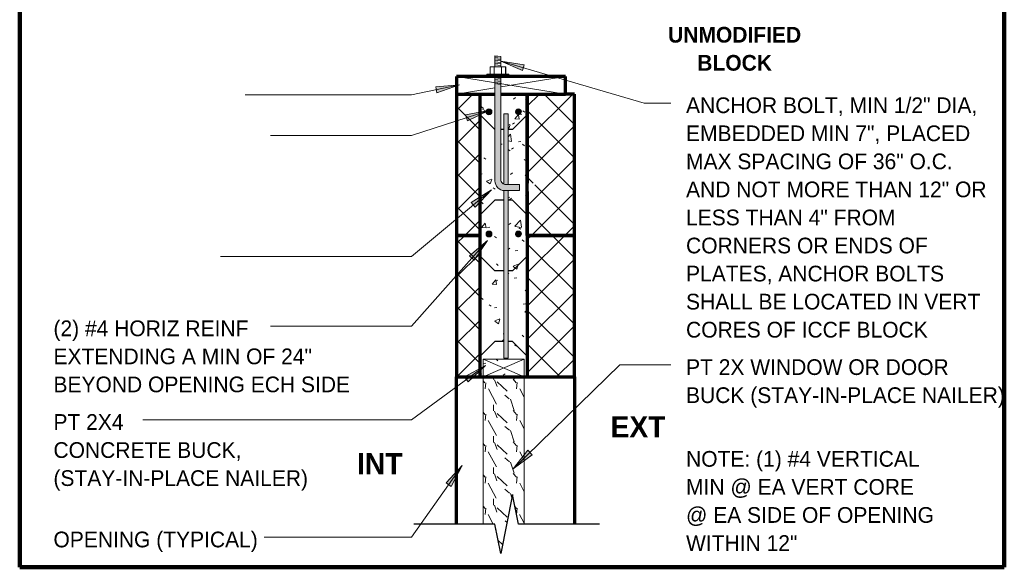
# Model space of a CAD drawing. Header units: inches. Extents: x 0 to 1341, y -35 to 287.
# Tile 10 of 13: x 851 to 934, y 83 to 129. Entities that reach past the tile are written whole.
import ezdxf

# ---------------------------------------------------------------- set-up
doc = ezdxf.new("R2010")
doc.units = ezdxf.units.IN
doc.header["$MEASUREMENT"] = 0
doc.linetypes.add('Hidden 1_16_', pattern=[0.09374999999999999, 0.06249999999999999, -0.03124999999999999])
for name, color, linetype, lineweight in [('A-ANNO-TEXT', 2, 'Continuous', 9), ('A-DETL', 5, 'Hidden 1_16_', 9), ('A-DETL-GENF', 3, 'Continuous', 9), ('A-DETL-HLIN', 3, 'Continuous', 70), ('A-DETL-LLIN', 3, 'Continuous', 9), ('A-DETL-MLIN', 3, 'Continuous', 30)]:
    doc.layers.add(name, color=color, linetype=linetype, lineweight=lineweight)
pattern_1 = [(49.99999999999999, (865.1260000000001, 0), (4.590705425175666, -0.4018677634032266), [0.48, -5.28]), (355, (865.1260000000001, 0), (-0.8878370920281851, 4.813697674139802), [0.384, -4.224]), (100.451, (865.508, -0.033), (3.701970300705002, 4.412722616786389), [0.408, -4.487]), (46.184, (865.1260000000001, 1.28), (6.830658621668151, -1.059042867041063), [0.72, -7.92]), (96.636, (865.695, 1.192), (5.981664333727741, 6.234014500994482), [0.612, -6.731]), (351.184, (865.1260000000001, 1.28), (5.982081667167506, 6.233824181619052), [0.5760000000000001, -6.336]), (21, (865.7660000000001, 0.96), (3.820292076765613, -2.577099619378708), [0.48, -5.28]), (326, (865.7660000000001, 0.96), (1.557207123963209, 4.640586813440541), [0.384, -4.224]), (71.45100000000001, (866.084, 0.745), (5.377146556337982, 2.064703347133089), [0.408, -4.487]), (37.50000000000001, (865.1260000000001, 0), (0.07797216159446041, 2.130786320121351), [0.211, -3.962, 0.211, -4.077, -4.24]), (37.50000000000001, (865.1260000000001, 0), (0.07797216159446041, 2.130786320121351), [-8.461, 0.211, -4.029]), (7.499999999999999, (865.1260000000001, 0), (1.683906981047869, 2.524390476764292), [0.211, -2.234, 0.211, -3.866, -1.616]), (7.499999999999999, (865.1260000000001, 0), (1.683906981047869, 2.524390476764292), [-6.522, 0.211, -1.405]), (327.5, (863.698, 0), (3.416526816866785, -0.1442966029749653), [0.211, -1.389, 0.211, -4.781000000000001, -6.624]), (327.5, (863.698, 0), (3.416526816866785, -0.1442966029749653), [-6.592000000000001, 0.211, -6.412999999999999]), (317.5, (863.058, 0), (3.732463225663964, 0.6407146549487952), [0.211, -1.869, 0.211, -3.104, -4.704]), (317.5, (863.058, 0), (3.732463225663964, 0.6407146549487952), [-5.395, 0.211, -4.493])]
pattern_2 = [(45, (865.1260000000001, 0), (-1.414213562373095, 1.414213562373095), []), (135, (865.1260000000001, 0), (-1.414213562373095, -1.414213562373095), [])]

# ---------------------------------------------------------------- blocks, each defined once
blk = doc.blocks.new('Break Line1 - B_3_ _ UNDER0')
at = {"layer": 'A-DETL-GENF', "lineweight": 30}
for p, q in [((0.5000000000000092, 2.499999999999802), (-0.5000000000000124, -2.500000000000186)), ((1.000000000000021, -1.80855330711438e-13), (0.5000000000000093, 2.499999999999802)), ((-0.999999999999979, -1.80855330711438e-13), (-7.884195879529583, -1.80855330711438e-13)), ((-0.5000000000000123, -2.500000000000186), (-0.9999999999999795, -1.80855330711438e-13)), ((7.872617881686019, -1.80855330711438e-13), (1.000000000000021, -1.80855330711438e-13))]:
    blk.add_line(p, q, dxfattribs=at)
blk = doc.blocks.new('Reinf Bar Secti_3_ _ UNDER0')
at = {"layer": 'A-DETL-GENF'}
h = blk.add_hatch(color=256, dxfattribs=at)
edge = h.paths.add_edge_path(flags=0)
edge.add_arc((-2.081668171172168e-16, -9.96976807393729e-16), 0.2499999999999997, 180.0000000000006, 360.0000000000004)
edge.add_arc((-8.326672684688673e-17, -1.101060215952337e-15), 0.2499999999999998, 4.134721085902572e-13, 180.0000000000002)
for centre, radius, start, end in [((-8.326672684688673e-17, -1.101060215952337e-15), 0.2499999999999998, 4.134721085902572e-13, 180.0000000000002), ((-2.081668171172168e-16, -9.96976807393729e-16), 0.2499999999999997, 180.0000000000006, 4.071109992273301e-13)]:
    blk.add_arc(centre, radius, start, end, dxfattribs=at)
blk = doc.blocks.new('Reinf Bar Secti_3_ _ UNDER1')
at = {"layer": 'A-DETL-GENF'}
h = blk.add_hatch(color=256, dxfattribs=at)
edge = h.paths.add_edge_path(flags=0)
edge.add_arc((-8.326672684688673e-17, 1.101061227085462e-15), 0.2500000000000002, 180.0000000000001, 359.9999999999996)
edge.add_arc((-2.081668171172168e-16, 9.969778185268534e-16), 0.2500000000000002, 359.9999999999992, 539.9999999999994)
for centre, start, end in [((-2.081668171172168e-16, 9.969778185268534e-16), 359.9999999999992, 179.9999999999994), ((-8.326672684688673e-17, 1.101061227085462e-15), 180.0000000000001, 359.9999999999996)]:
    blk.add_arc(centre, 0.2500000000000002, start, end, dxfattribs=at)
blk = doc.blocks.new('Dimension Lumbe_3_ _ UNDER0')
at = {"layer": 'A-DETL-GENF'}
for p, q in [((-6.661338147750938e-16, -3.25695030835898), (-6.661338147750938e-16, 5.329070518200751e-15)), ((-6.661338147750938e-16, 5.279976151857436e-15), (0.5281541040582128, -3.256950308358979)), ((1.5, 5.279976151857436e-15), (-6.661338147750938e-16, -9.249999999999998)), ((-6.449961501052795e-16, 5.279976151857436e-15), (1.500000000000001, 5.279976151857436e-15)), ((1.5, 5.279976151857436e-15), (1.5, -9.249999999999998)), ((-6.661338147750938e-16, -9.249999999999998), (-6.661338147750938e-16, -3.756950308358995)), ((0.6092351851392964, -3.756950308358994), (1.5, -9.249999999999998)), ((1.5, -9.249999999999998), (-6.661338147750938e-16, -9.249999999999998))]:
    blk.add_line(p, q, dxfattribs=at)
blk = doc.blocks.new('Anchor Bolt8 - _3_ _ UNDER0')
at = {"layer": 'A-DETL-GENF'}
for p, q in [((-1.843750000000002, 7.250000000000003), (-0.5624999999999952, 7.250000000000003)), ((-1.843750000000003, 6.750000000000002), (-0.6875000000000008, 6.750000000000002)), ((-0.25, -2.500000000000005), (-0.25, 6.3125)), ((0.2499999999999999, -2.500000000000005), (0.2499999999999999, 6.437500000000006)), ((-0.9374999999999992, -2.500000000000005), (0.9374999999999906, -2.500000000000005)), ((-0.9374999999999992, -2.500000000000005), (-0.9374999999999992, -2.62499999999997)), ((-0.25, -1.749999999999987), (0.2499999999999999, -1.804680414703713)), ((-0.2499999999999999, -1.874999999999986), (0.2500000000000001, -1.929680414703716)), ((-0.2500000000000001, -1.999999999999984), (0.2499999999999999, -2.054680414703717)), ((-0.2500000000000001, -2.124999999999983), (0.2500000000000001, -2.179680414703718)), ((-0.2499999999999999, -2.249999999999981), (0.2500000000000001, -2.304680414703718)), ((-0.25, -2.374999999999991), (0.25, -2.432414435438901)), ((0.9374999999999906, -2.500000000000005), (0.9374999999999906, -2.62499999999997)), ((-0.9374999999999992, -2.62499999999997), (0.9374999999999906, -2.62499999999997)), ((-0.656249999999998, -2.62499999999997), (-0.656249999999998, -3.249999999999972)), ((-0.656249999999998, -3.249999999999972), (0.6562499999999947, -3.249999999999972)), ((-0.3124999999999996, -2.62499999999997), (-0.3124999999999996, -3.249999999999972)), ((-0.25, -3.249999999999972), (-0.25, -4.124999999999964)), ((-0.1249999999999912, -3.249999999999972), (0.25, -3.288276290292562)), ((0.2499999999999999, -3.249999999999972), (0.2499999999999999, -4.17968041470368)), ((0.3125000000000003, -2.62499999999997), (0.3125000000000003, -3.249999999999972)), ((0.6562499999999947, -2.62499999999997), (0.6562499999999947, -3.249999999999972)), ((-0.2500000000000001, -3.374999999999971), (0.2500000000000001, -3.429680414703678)), ((-0.2499999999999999, -3.499999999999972), (0.25, -3.55468041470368)), ((-0.25, -3.624999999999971), (0.25, -3.67968041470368)), ((-0.25, -3.749999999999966), (0.2500000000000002, -3.804680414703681)), ((-0.25, -3.874522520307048), (0.25, -3.929202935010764)), ((-0.25, -3.999999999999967), (0.25, -4.054680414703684)), ((-0.25, -4.124999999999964), (0.2499999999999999, -4.17968041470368))]:
    blk.add_line(p, q, dxfattribs=at)
for centre, radius, end in [((-0.6875000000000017, 6.3125), 0.4375000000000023, 90.00000000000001), ((-0.5624999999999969, 6.437500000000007), 0.8124999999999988, 90.00000000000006)]:
    blk.add_arc(centre, radius, 359.9999999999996, end, dxfattribs=at)
blk = doc.blocks.new('Dimension Lumbe_3_ _ UNDER1')
at = {"layer": 'A-DETL-GENF'}
for p, q in [((1.500000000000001, 5.244207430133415e-15), (-1.998401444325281e-15, -3.499999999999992)), ((-6.539660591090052e-16, 5.30067908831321e-15), (1.500000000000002, -3.499999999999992)), ((-6.448989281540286e-16, -3.499999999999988), (-6.448989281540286e-16, 5.329070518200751e-15)), ((-6.449961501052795e-16, 5.279976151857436e-15), (1.500000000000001, 5.279976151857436e-15)), ((1.500000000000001, 5.262091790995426e-15), (1.500000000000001, -3.499999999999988)), ((1.500000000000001, -3.499999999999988), (-6.661338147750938e-16, -3.499999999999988))]:
    blk.add_line(p, q, dxfattribs=at)

msp = doc.modelspace()

# ---------------------------------------------------------------- hatches: boundary and pattern name
at = {"layer": 'A-ANNO-TEXT'}
for points in [[(893.1927510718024, 124.8349925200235), (893.3409244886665, 125.3403267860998), (891.3476403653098, 125.6504040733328)], [(885.817165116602, 123.4729124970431), (885.9231502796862, 122.9570780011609), (887.8292336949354, 123.6175138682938)], [(888.3447754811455, 121.0803835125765), (888.5057060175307, 120.5789660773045), (890.3295625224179, 121.4408691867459)], [(888.8411554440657, 113.637939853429), (889.1787985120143, 113.2338170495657), (890.5447857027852, 114.7182053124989)], [(888.6905706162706, 109.102345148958), (889.0849300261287, 108.7533483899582), (890.2131971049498, 110.4255753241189)], [(888.277408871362, 98.8361909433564), (888.5894368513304, 98.41197799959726), (890.0445314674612, 99.80912837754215)], [(894.0097448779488, 92.23584621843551), (893.6419465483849, 92.61273144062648), (892.3944819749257, 91.0274359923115)], [(886.7091529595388, 89.84235695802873), (887.1394477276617, 89.53877090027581), (888.0772828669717, 91.32477055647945)]]:
    msp.add_hatch(color=7, dxfattribs=at).paths.add_polyline_path(points, flags=0)
at = {"layer": 'A-DETL-GENF'}
h = msp.add_hatch(color=7, dxfattribs=at)
edge = h.paths.add_edge_path(flags=0)
edge.add_arc((891.7865693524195, 115.5926334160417), 0.4374999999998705, 180.000000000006, 270.00000000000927, ccw=False)
edge.add_line((891.3490693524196, 115.5926334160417), (891.3490693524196, 123.6038010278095))
edge.add_line((891.3490693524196, 123.6038010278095), (890.8490693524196, 123.6038010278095))
edge.add_line((890.8490693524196, 123.6038010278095), (890.8490693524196, 115.4676334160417))
edge.add_arc((891.6615693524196, 115.4676334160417), 0.8125000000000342, 180.000000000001, 270.0000000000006)
edge.add_line((891.6615693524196, 114.6551334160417), (892.9428193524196, 114.6551334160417))
edge.add_line((892.9428193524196, 114.6551334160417), (892.9428193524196, 115.1551334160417))
edge.add_line((892.9428193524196, 115.1551334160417), (891.7865693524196, 115.1551334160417))
h = msp.add_hatch(dxfattribs=at)
h.set_pattern_fill('FP7_23', style=0, pattern_type=2)
h.set_pattern_definition(pattern_2)
h.paths.add_polyline_path([(887.5921190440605, 122.8426334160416), (887.5921190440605, 110.8426334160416), (889.5921190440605, 110.8426334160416), (889.5921190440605, 122.8426334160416)], flags=0)
h = msp.add_hatch(dxfattribs=at)
h.set_pattern_fill('FP7_22', style=0, pattern_type=2)
h.set_pattern_definition(pattern_1)
edge = h.paths.add_edge_path(flags=0)
edge.add_line((889.5921190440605, 122.8426334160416), (889.5921190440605, 110.8426334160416))
edge.add_line((889.5921190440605, 110.8426334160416), (890.1300583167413, 110.8426334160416))
edge.add_spline(control_points=[(890.1300583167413, 110.8426334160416), (890.1208787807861, 110.8621711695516), (890.1052048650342, 110.9031014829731), (890.0955541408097, 110.945835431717), (890.0921190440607, 110.9676334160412)], knot_values=[0, 0, 0, 0, 0.0647602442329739, 0.1309612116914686, 0.1309612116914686, 0.1309612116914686, 0.1309612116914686], degree=3, periodic=0)
edge.add_arc((890.3421190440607, 110.9676334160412), 0.25, 2.8421709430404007e-13, 180.0000000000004, ccw=False)
edge.add_spline(control_points=[(890.5921190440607, 110.9676334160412), (890.5886839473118, 110.945835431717), (890.5790332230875, 110.903101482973), (890.5633593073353, 110.8621711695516), (890.5541797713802, 110.8426334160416)], knot_values=[0, 0, 0, 0, 0.06620096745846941, 0.1309612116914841, 0.1309612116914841, 0.1309612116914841, 0.1309612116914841], degree=3, periodic=0)
edge.add_line((890.5541797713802, 110.8426334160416), (891.5921190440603, 110.8426334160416))
edge.add_line((891.5921190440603, 110.8426334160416), (891.5921190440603, 114.6642767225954))
edge.add_spline(control_points=[(891.5921190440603, 114.6642767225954), (891.5260320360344, 114.6700472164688), (891.3945278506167, 114.6972794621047), (891.2137286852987, 114.7855698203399), (891.0595821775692, 114.9153337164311), (890.941706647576, 115.0790995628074), (890.8670475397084, 115.2668732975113), (890.8498391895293, 115.4008278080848), (890.8490693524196, 115.4676334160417)], knot_values=[0, 0, 0, 0, 0.1990153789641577, 0.3982212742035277, 0.5976640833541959, 0.7973900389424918, 0.9974451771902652, 1.197875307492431, 1.197875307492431, 1.197875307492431, 1.197875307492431], degree=3, periodic=0)
edge.add_line((890.8490693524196, 115.4676334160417), (890.8490693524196, 122.8426334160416))
edge.add_line((890.8490693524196, 122.8426334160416), (889.5921190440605, 122.8426334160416))
edge = h.paths.add_edge_path(flags=0)
edge.add_arc((890.3421190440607, 121.3426334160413), 0.25, 0, 180)
edge.add_arc((890.3421190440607, 121.3426334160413), 0.25, 180, 360)
h = msp.add_hatch(dxfattribs=at)
h.set_pattern_fill('FP7_22', style=0, pattern_type=2)
h.set_pattern_definition(pattern_1)
edge = h.paths.add_edge_path(flags=0)
edge.add_line((891.9671190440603, 121.1551334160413), (891.9671190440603, 115.1551334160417))
edge.add_line((891.9671190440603, 115.1551334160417), (892.9428193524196, 115.1551334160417))
edge.add_line((892.9428193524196, 115.1551334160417), (892.9428193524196, 115.2889083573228))
edge.add_line((892.9428193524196, 115.2889083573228), (893.5921190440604, 115.2889083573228))
edge.add_line((893.5921190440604, 115.2889083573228), (893.5921190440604, 122.8426334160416))
edge.add_line((893.5921190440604, 122.8426334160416), (891.3490693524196, 122.8426334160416))
edge.add_line((891.3490693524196, 122.8426334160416), (891.3490693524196, 115.5926334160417))
edge.add_spline(control_points=[(891.3490693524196, 115.5926334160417), (891.350785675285, 115.5287701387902), (891.3778026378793, 115.4160307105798), (891.4711160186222, 115.2836857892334), (891.5496615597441, 115.2257420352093), (891.5921190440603, 115.2036820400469)], knot_values=[0, 0, 0, 0, 0.1916590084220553, 0.3350748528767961, 0.478614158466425, 0.478614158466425, 0.478614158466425, 0.478614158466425], degree=3, periodic=0)
edge.add_line((891.5921190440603, 115.2036820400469), (891.5921190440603, 121.1551334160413))
edge.add_line((891.5921190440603, 121.1551334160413), (891.9671190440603, 121.1551334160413))
edge = h.paths.add_edge_path(flags=0)
edge.add_arc((892.8421190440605, 121.3426334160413), 0.25, 180, 360)
edge.add_arc((892.8421190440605, 121.3426334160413), 0.25, 0, 180)
h = msp.add_hatch(dxfattribs=at)
h.set_pattern_fill('FP7_23', style=0, pattern_type=2)
h.set_pattern_definition(pattern_2)
h.paths.add_polyline_path([(897.5921190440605, 122.8426334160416), (893.5921190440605, 122.8426334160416), (893.5921190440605, 115.2889083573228), (894.2280027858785, 115.2889083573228), (894.2280027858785, 114.572663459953), (893.5921190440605, 114.572663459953), (893.5921190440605, 110.8426334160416), (897.5921190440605, 110.8426334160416)], flags=0)
h = msp.add_hatch(color=7, dxfattribs=at)
edge = h.paths.add_edge_path(flags=0)
edge.add_line((891.9671190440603, 121.1551334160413), (891.5921190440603, 121.1551334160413))
edge.add_line((891.5921190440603, 121.1551334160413), (891.5921190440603, 115.2036820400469))
edge.add_spline(control_points=[(891.5921190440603, 115.2036820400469), (891.6220273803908, 115.1884663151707), (891.6855435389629, 115.1644415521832), (891.7528898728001, 115.1558214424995), (891.7865693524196, 115.1551334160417)], knot_values=[0, 0, 0, 0, 0.1006689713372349, 0.201728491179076, 0.201728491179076, 0.201728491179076, 0.201728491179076], degree=3, periodic=0)
edge.add_line((891.7865693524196, 115.1551334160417), (891.9671190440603, 115.1551334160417))
edge.add_line((891.9671190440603, 115.1551334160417), (891.9671190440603, 121.1551334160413))
msp.add_hatch(color=7, dxfattribs=at).paths.add_polyline_path([(891.5921190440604, 100.4155222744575), (891.9671190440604, 100.4155222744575), (891.9671190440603, 114.6551334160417), (891.6615693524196, 114.6551334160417), (891.5921190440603, 114.6642767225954)], flags=0)
h = msp.add_hatch(dxfattribs=at)
h.set_pattern_fill('FP7_22', style=0, pattern_type=2)
h.set_pattern_definition(pattern_1)
edge = h.paths.add_edge_path(flags=0)
edge.add_line((891.9671190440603, 114.6551334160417), (891.9671190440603, 110.8426334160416))
edge.add_line((891.9671190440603, 110.8426334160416), (892.630058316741, 110.8426334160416))
edge.add_spline(control_points=[(892.630058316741, 110.8426334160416), (892.6208787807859, 110.8621711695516), (892.6052048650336, 110.903101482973), (892.5955541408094, 110.945835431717), (892.5921190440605, 110.9676334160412)], knot_values=[0, 0, 0, 0, 0.06476024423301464, 0.1309612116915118, 0.1309612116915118, 0.1309612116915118, 0.1309612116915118], degree=3, periodic=0)
edge.add_arc((892.8421190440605, 110.9676334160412), 0.25, 2.8421709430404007e-13, 180.0000000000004, ccw=False)
edge.add_spline(control_points=[(893.0921190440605, 110.9676334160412), (893.0886839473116, 110.945835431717), (893.0790332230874, 110.903101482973), (893.063359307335, 110.8621711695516), (893.0541797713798, 110.8426334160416)], knot_values=[0, 0, 0, 0, 0.06620096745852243, 0.1309612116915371, 0.1309612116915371, 0.1309612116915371, 0.1309612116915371], degree=3, periodic=0)
edge.add_line((893.0541797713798, 110.8426334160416), (893.5921190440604, 110.8426334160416))
edge.add_line((893.5921190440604, 110.8426334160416), (893.5921190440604, 114.572663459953))
edge.add_line((893.5921190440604, 114.572663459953), (892.9428193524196, 114.572663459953))
edge.add_line((892.9428193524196, 114.572663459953), (892.9428193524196, 114.6551334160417))
edge.add_line((892.9428193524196, 114.6551334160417), (891.9671190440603, 114.6551334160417))
h = msp.add_hatch(dxfattribs=at)
h.set_pattern_fill('FP7_23', style=0, pattern_type=2)
h.set_pattern_definition(pattern_2)
h.paths.add_polyline_path([(887.5921190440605, 110.8426334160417), (887.5921190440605, 98.84263341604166), (889.5921190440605, 98.84263341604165), (889.5921190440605, 110.8426334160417)], flags=0)
h = msp.add_hatch(dxfattribs=at)
h.set_pattern_fill('FP7_22', style=0, pattern_type=2)
h.set_pattern_definition(pattern_1)
edge = h.paths.add_edge_path(flags=0)
edge.add_line((889.5921190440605, 98.84263341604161), (893.5921190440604, 98.84263341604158))
edge.add_line((893.5921190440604, 98.84263341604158), (893.5921190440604, 110.8426334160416))
edge.add_line((893.5921190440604, 110.8426334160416), (893.0541797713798, 110.8426334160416))
edge.add_spline(control_points=[(893.0541797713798, 110.8426334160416), (893.045321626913, 110.827700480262), (893.0253028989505, 110.7998266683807), (892.987280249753, 110.7649383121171), (892.9429371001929, 110.7390503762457), (892.8980568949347, 110.7232767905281), (892.8550569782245, 110.7179203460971), (892.8162407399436, 110.7188176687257), (892.7778953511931, 110.7259345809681), (892.7299401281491, 110.744090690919), (892.6753118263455, 110.7795962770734), (892.6431714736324, 110.8205274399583), (892.630058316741, 110.8426334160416)], knot_values=[0, 0, 0, 0, 0.05208774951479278, 0.1022136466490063, 0.1536659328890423, 0.2051485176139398, 0.2437408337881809, 0.2830486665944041, 0.3212259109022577, 0.3601171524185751, 0.4363479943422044, 0.5134561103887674, 0.5134561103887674, 0.5134561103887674, 0.5134561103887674], degree=3, periodic=0)
edge.add_line((892.630058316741, 110.8426334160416), (891.9671190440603, 110.8426334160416))
edge.add_line((891.9671190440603, 110.8426334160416), (891.9671190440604, 100.4155222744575))
edge.add_line((891.9671190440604, 100.4155222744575), (891.5921190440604, 100.4155222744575))
edge.add_line((891.5921190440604, 100.4155222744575), (891.5921190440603, 110.8426334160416))
edge.add_line((891.5921190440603, 110.8426334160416), (890.5541797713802, 110.8426334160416))
edge.add_spline(control_points=[(890.5541797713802, 110.8426334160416), (890.5453216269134, 110.8277004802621), (890.5253028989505, 110.7998266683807), (890.4872802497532, 110.7649383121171), (890.4429371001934, 110.7390503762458), (890.3980568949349, 110.7232767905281), (890.3550569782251, 110.7179203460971), (890.3162407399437, 110.7188176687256), (890.2778953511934, 110.7259345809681), (890.2299401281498, 110.7440906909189), (890.1753118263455, 110.7795962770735), (890.1431714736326, 110.8205274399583), (890.1300583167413, 110.8426334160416)], knot_values=[0, 0, 0, 0, 0.05208774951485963, 0.1022136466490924, 0.1536659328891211, 0.2051485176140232, 0.2437408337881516, 0.2830486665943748, 0.3212259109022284, 0.3601171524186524, 0.4363479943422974, 0.5134561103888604, 0.5134561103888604, 0.5134561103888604, 0.5134561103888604], degree=3, periodic=0)
edge.add_line((890.1300583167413, 110.8426334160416), (889.5921190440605, 110.8426334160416))
edge.add_line((889.5921190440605, 110.8426334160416), (889.5921190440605, 98.84263341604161))
h = msp.add_hatch(dxfattribs=at)
h.set_pattern_fill('FP7_23', style=0, pattern_type=2)
h.set_pattern_definition(pattern_2)
h.paths.add_polyline_path([(897.5921190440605, 110.8426334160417), (893.5921190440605, 110.8426334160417), (893.5921190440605, 98.84263341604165), (897.5921190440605, 98.84263341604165)], flags=0)
h = msp.add_hatch(dxfattribs=at)
h.set_pattern_fill('FP7_24', style=0, pattern_type=2)
h.set_pattern_definition([(108.435, (865.819, 0), (-2.665804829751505, 5.331597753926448), [1.012, -7.417999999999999]), (139.399, (865.4989999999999, 0.96), (-15.99359193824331, 13.32801661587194), [0.492, -24.084]), (136.848, (867.791, 1.279), (-39.98427296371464, 37.31751664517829), [1.169, -57.29199999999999]), (109.983, (866.938, 2.079), (-7.997089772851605, 21.32495287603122), [0.624, -30.576]), (90, (866.725, 0), (-2.666, 2.666), [0.5329999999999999, -2.132]), (118.443, (866.725, 0.5329999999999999), (18.65894843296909, -34.6529464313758), [1.455, -71.30199999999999]), (84.28900000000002, (866.0319999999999, 1.813), (-2.665576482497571, -23.99082524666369), [0.536, -26.253]), (129.806, (866.085, 2.346), (10.6628830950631, -13.3279191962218), [0.416, -20.403])])
h.paths.add_polyline_path([(893.3421190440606, 98.84263341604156), (889.8421190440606, 98.84263341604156), (889.8421190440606, 86.34263341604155), (890.8479080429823, 86.34263341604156), (891.3479080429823, 83.84263341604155), (892.3479080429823, 88.84263341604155), (892.8479080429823, 86.34263341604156), (893.3421190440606, 86.34263341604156)], flags=0)

# ---------------------------------------------------------------- linework, layer by layer
at = {"layer": 'A-ANNO-TEXT', "color": 7}
for p, q in [((893.3409244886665, 125.3403267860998), (891.3476403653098, 125.6504040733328)), ((891.3476403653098, 125.6504040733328), (893.1927510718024, 124.8349925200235)), ((891.3476403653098, 125.6504040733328), (903.5109106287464, 122.083906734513)), ((893.1927510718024, 124.8349925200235), (893.3409244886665, 125.3403267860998)), ((887.8292336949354, 123.6175138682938), (883.773817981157, 122.7842739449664)), ((887.8292336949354, 123.6175138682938), (885.817165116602, 123.4729124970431)), ((885.817165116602, 123.4729124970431), (885.9231502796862, 122.9570780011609)), ((885.9231502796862, 122.9570780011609), (887.8292336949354, 123.6175138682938)), ((883.773817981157, 122.7842739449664), (869.6332875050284, 122.7842739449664)), ((903.5109106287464, 122.083906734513), (905.7930684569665, 122.083906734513)), ((890.3295625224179, 121.4408691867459), (883.773817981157, 119.3367949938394)), ((890.3295625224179, 121.4408691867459), (888.3447754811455, 121.0803835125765)), ((888.5057060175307, 120.5789660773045), (890.3295625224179, 121.4408691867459)), ((888.3447754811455, 121.0803835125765), (888.5057060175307, 120.5789660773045)), ((882.4749428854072, 119.3367949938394), (871.7932875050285, 119.3367949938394)), ((883.773817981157, 119.3367949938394), (882.4749428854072, 119.3367949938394)), ((890.5447857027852, 114.7182053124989), (883.773817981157, 109.0610874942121)), ((890.5447857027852, 114.7182053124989), (888.8411554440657, 113.637939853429)), ((889.1787985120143, 113.2338170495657), (890.5447857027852, 114.7182053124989)), ((888.8411554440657, 113.637939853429), (889.1787985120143, 113.2338170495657)), ((890.2131971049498, 110.4255753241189), (883.773817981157, 103.1492047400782)), ((890.2131971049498, 110.4255753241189), (888.6905706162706, 109.102345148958)), ((889.0849300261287, 108.7533483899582), (890.2131971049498, 110.4255753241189)), ((871.1524838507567, 109.0610874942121), (867.5482875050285, 109.0610874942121)), ((883.773817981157, 109.0610874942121), (871.1524838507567, 109.0610874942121)), ((888.6905706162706, 109.102345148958), (889.0849300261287, 108.7533483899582)), ((880.8119420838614, 103.1492047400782), (871.7932875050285, 103.1492047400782)), ((883.773817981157, 103.1492047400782), (880.8119420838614, 103.1492047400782)), ((890.0445314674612, 99.80912837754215), (883.773817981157, 95.19673243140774)), ((890.0445314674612, 99.80912837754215), (888.277408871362, 98.8361909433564)), ((888.5894368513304, 98.41197799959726), (890.0445314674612, 99.80912837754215)), ((892.3944819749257, 91.0274359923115), (901.4404731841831, 99.85532379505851)), ((901.4404731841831, 99.85532379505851), (905.7930684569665, 99.85532379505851)), ((888.277408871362, 98.8361909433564), (888.5894368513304, 98.41197799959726)), ((876.2155679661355, 95.19673243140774), (860.9482875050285, 95.19673243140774)), ((883.773817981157, 95.19673243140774), (876.2155679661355, 95.19673243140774)), ((893.6419465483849, 92.61273144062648), (892.3944819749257, 91.0274359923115)), ((892.3944819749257, 91.0274359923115), (894.0097448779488, 92.23584621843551)), ((894.0097448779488, 92.23584621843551), (893.6419465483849, 92.61273144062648)), ((888.0772828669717, 91.32477055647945), (883.773817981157, 85.22515439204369)), ((888.0772828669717, 91.32477055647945), (886.7091529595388, 89.84235695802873)), ((887.1394477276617, 89.53877090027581), (888.0772828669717, 91.32477055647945)), ((886.7091529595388, 89.84235695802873), (887.1394477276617, 89.53877090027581)), ((883.773817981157, 85.22515439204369), (871.2532875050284, 85.22515439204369))]:
    msp.add_line(p, q, dxfattribs=at)
at = {"layer": 'A-DETL', "linetype": 'Continuous', "lineweight": 90}
for p, q in [((850.5026110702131, 82.67477385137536), (850.5026110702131, 163.708429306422)), ((934.0921190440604, 163.708429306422), (934.0921190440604, 82.67477385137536)), ((934.0921190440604, 82.67477385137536), (850.5026110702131, 82.67477385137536))]:
    msp.add_line(p, q, dxfattribs=at)
at = {"layer": 'A-DETL', "linetype": 'Continuous', "lineweight": 70}
msp.add_line((893.5921190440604, 110.8426334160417), (893.5921190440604, 122.8426334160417), dxfattribs=at)
at = {"layer": 'A-DETL', "linetype": 'Continuous'}
msp.add_line((892.9271943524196, 115.1551334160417), (892.9271943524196, 114.6551334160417), dxfattribs=at)
at = {"layer": 'A-DETL-HLIN'}
for p, q in [((896.8421190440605, 124.3426334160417), (887.5921190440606, 124.3426334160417)), ((887.5921190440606, 124.3426334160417), (887.5921190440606, 122.8426334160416)), ((896.8421190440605, 122.8426334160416), (896.8421190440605, 124.3426334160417)), ((887.5921190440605, 122.8426334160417), (887.5921190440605, 110.8426334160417)), ((887.5921190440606, 122.8426334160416), (890.8490693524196, 122.8426334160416)), ((889.5921190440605, 110.8426334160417), (889.5921190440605, 122.8426334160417)), ((891.3490693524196, 122.8426334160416), (896.8421190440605, 122.8426334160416)), ((893.5921190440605, 122.8426334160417), (893.5921190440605, 115.2889083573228)), ((897.5921190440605, 122.8426334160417), (896.8421190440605, 122.8426334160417)), ((897.5921190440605, 110.8426334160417), (897.5921190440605, 122.8426334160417)), ((893.5921190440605, 114.5726634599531), (893.5921190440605, 110.8426334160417)), ((887.5921190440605, 110.8426334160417), (887.5921190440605, 98.84263341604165)), ((889.5921190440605, 110.8426334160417), (887.5921190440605, 110.8426334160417)), ((887.5921190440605, 110.8426334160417), (887.5921190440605, 98.84263341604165)), ((887.5921190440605, 110.8426334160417), (889.5921190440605, 110.8426334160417)), ((889.5921190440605, 98.84263341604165), (889.5921190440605, 110.8426334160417)), ((889.5921190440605, 98.84263341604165), (889.5921190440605, 110.8426334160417)), ((897.5921190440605, 110.8426334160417), (893.5921190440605, 110.8426334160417)), ((893.5921190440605, 110.8426334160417), (893.5921190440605, 98.84263341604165)), ((893.5921190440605, 110.8426334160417), (893.5921190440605, 98.84263341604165)), ((893.5921190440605, 110.8426334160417), (897.5921190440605, 110.8426334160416)), ((897.5921190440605, 98.84263341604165), (897.5921190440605, 110.8426334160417)), ((897.5921190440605, 98.84263341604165), (897.5921190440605, 110.8426334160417)), ((887.5921190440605, 98.84263341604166), (889.5921190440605, 98.84263341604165)), ((887.5921190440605, 98.84263341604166), (889.5921190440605, 98.84263341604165)), ((887.5921190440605, 98.84263341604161), (897.5921190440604, 98.84263341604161)), ((887.5921190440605, 86.34263341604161), (887.5921190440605, 98.84263341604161)), ((893.5921190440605, 98.84263341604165), (897.5921190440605, 98.84263341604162)), ((893.5921190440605, 98.84263341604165), (897.5921190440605, 98.84263341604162)), ((897.5921190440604, 98.84263341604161), (897.5921190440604, 86.34263341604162))]:
    msp.add_line(p, q, dxfattribs=at)
at = {"layer": 'A-DETL-LLIN'}
for p, q in [((891.3474279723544, 126.0327079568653), (890.8493306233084, 126.0762858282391)), ((890.8493306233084, 126.0762858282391), (890.8493306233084, 125.156585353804)), ((891.3474279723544, 125.156585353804), (891.3474279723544, 126.0327079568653)), ((890.8493306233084, 125.156585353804), (890.4438908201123, 125.156585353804)), ((890.4438908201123, 125.156585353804), (890.4438908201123, 124.5267282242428)), ((891.76573565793, 125.156585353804), (891.3474279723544, 125.156585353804)), ((891.76573565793, 124.5267282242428), (891.76573565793, 125.156585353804)), ((890.4438908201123, 124.5267282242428), (890.1615693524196, 124.5267282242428)), ((890.1615693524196, 124.5267282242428), (890.1615693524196, 124.4051334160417)), ((890.1615693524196, 124.4051334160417), (892.0365693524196, 124.4051334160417)), ((892.0365693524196, 124.5267282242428), (891.76573565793, 124.5267282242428)), ((892.0365693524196, 124.4051334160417), (892.0365693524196, 124.5267282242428)), ((891.9671190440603, 121.1551334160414), (891.5921190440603, 121.1551334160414)), ((891.5921190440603, 121.1551334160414), (891.5921190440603, 115.2036820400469)), ((891.9671190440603, 115.1551334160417), (891.9671190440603, 121.1551334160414)), ((891.5921190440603, 114.6642767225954), (891.5921190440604, 100.4155222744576)), ((891.9671190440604, 100.4155222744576), (891.9671190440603, 114.6551334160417)), ((891.5921190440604, 100.4155222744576), (891.9671190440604, 100.4155222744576)), ((893.3421190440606, 98.84263341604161), (889.8421190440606, 98.84263341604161)), ((889.8421190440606, 98.84263341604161), (889.8421190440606, 86.34263341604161)), ((893.3421190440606, 86.34263341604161), (893.3421190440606, 98.84263341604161))]:
    msp.add_line(p, q, dxfattribs=at)
at = {"layer": 'A-DETL-MLIN'}
for p, q in [((889.5921190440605, 121.0926334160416), (889.5921190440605, 122.8426334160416)), ((893.5921190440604, 121.0926334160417), (893.5921190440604, 122.8426334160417)), ((889.5921190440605, 121.0926334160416), (890.8421190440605, 119.8426334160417)), ((893.5921190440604, 121.0926334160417), (892.3421190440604, 119.8426334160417)), ((890.8490693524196, 119.8426334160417), (890.8421190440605, 119.8426334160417)), ((891.5921190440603, 119.8426334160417), (891.3490693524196, 119.8426334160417)), ((892.3421190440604, 119.8426334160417), (891.9671190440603, 119.8426334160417)), ((889.5921190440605, 112.5926334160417), (890.8421190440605, 113.8426334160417)), ((891.5921190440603, 113.8426334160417), (890.8421190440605, 113.8426334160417)), ((892.3421190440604, 113.8426334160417), (891.9671190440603, 113.8426334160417)), ((893.5921190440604, 112.5926334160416), (892.3421190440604, 113.8426334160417)), ((889.5921190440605, 112.5926334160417), (889.5921190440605, 110.8426334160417)), ((893.5921190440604, 112.5926334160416), (893.5921190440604, 110.8426334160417)), ((889.5921190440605, 109.0926334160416), (889.5921190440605, 110.8426334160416)), ((893.5921190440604, 109.0926334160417), (893.5921190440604, 110.8426334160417)), ((889.5921190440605, 109.0926334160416), (890.8421190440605, 107.8426334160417)), ((893.5921190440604, 109.0926334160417), (892.3421190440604, 107.8426334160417)), ((891.5921190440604, 107.8426334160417), (890.8421190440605, 107.8426334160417)), ((892.3421190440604, 107.8426334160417), (891.9671190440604, 107.8426334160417)), ((889.5921190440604, 100.5926334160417), (890.8421190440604, 101.8426334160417)), ((891.5921190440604, 101.8426334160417), (890.8421190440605, 101.8426334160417)), ((892.3421190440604, 101.8426334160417), (891.9671190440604, 101.8426334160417)), ((893.5921190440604, 100.5926334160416), (892.3421190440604, 101.8426334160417)), ((889.5921190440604, 100.5926334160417), (889.5921190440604, 98.84263341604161)), ((893.5921190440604, 100.5926334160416), (893.5921190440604, 98.84263341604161))]:
    msp.add_line(p, q, dxfattribs=at)

# ---------------------------------------------------------------- block references
at = {"layer": 'A-DETL-GENF'}
for name, p, rotation in [('Anchor Bolt8 - _3_ _ UNDER0', (891.0990693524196, 121.9051334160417), 180), ('Dimension Lumbe_3_ _ UNDER0', (887.5921190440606, 122.8426334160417), 89.9999999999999), ('Reinf Bar Secti_3_ _ UNDER1', (892.8421190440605, 121.3426334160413), 180), ('Reinf Bar Secti_3_ _ UNDER1', (892.8421190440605, 110.9676334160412), 180), ('Dimension Lumbe_3_ _ UNDER1', (889.8421190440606, 98.84263341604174), 89.9999999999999)]:
    msp.add_blockref(name, p, dxfattribs=dict(at, rotation=rotation))
for name, p in [('Reinf Bar Secti_3_ _ UNDER0', (890.3421190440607, 121.3426334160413)), ('Reinf Bar Secti_3_ _ UNDER0', (890.3421190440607, 110.9676334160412)), ('Break Line1 - B_3_ _ UNDER0', (891.8479080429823, 86.34263341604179))]:
    msp.add_blockref(name, p, dxfattribs=at)

# ---------------------------------------------------------------- texts
at = {"layer": 'A-ANNO-TEXT', "color": 7}
for s, insert, char_height, width, attachment_point, line_spacing_factor in [('\\fStylus BT|b1|i0|c0|p34|;UNMODIFIED\\fStylus BT|b0|i0|c0|p34|;\\P\\fStylus BT|b1|i0|c0|p34|;BLOCK', (911.1967510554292, 128.5469913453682), 1.33411214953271, 13.734, 2, 1.070803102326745), ('\\fStylus BT|b0|i0|c0|p34|;ANCHOR BOLT, MIN 1/2" DIA,\\PEMBEDDED MIN 7", PLACED\\PMAX SPACING OF 36" O.C.\\PAND NOT MORE THAN 12" OR\\PLESS THAN 4" FROM\\PCORNERS OR ENDS OF\\PPLATES, ANCHOR BOLTS\\PSHALL BE LOCATED IN VERT\\PCORES OF ICCF BLOCK', (907.0730684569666, 122.5632569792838), 1.33411214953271, 31.69799999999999, 1, 1.070803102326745), ('\\fStylus BT|b0|i0|c0|p34|;(2) #4 HORIZ REINF\\PEXTENDING A MIN OF 24"\\PBEYOND OPENING ECH SIDE', (853.3682875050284, 103.628554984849), 1.33411214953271, 29.88, 1, 1.070803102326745), ('\\fStylus BT|b0|i0|c0|p34|;PT 2X WINDOW OR DOOR\\PBUCK (STAY-IN-PLACE NAILER)', (907.0730684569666, 100.3346740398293), 1.33411214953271, 31.82399999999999, 1, 1.070803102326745), ('\\fStylus BT|b0|i0|c0|p34|;PT 2X4\\PCONCRETE BUCK,\\P(STAY-IN-PLACE NAILER)', (853.3682875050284, 95.67608267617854), 1.33411214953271, 25.056, 1, 1.070803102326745), ('\\fStylus BT|b1|i0|c0|p34|;EXT', (900.6651375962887, 95.49832715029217), 1.791277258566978, 4.896, 1, 1.063354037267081), ('\\fStylus BT|b1|i0|c0|p34|;INT', (879.1409042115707, 92.36884404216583), 1.791277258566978, 4.415999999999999, 1, 1.063354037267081), ('\\fStylus BT|b0|i0|c0|p34|;NOTE: (1) #4 VERTICAL\\PMIN @ EA VERT CORE\\P@ EA SIDE OF OPENING\\PWITHIN 12"', (907.0730684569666, 92.5465995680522), 1.33411214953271, 25.50599999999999, 1, 1.070803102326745), ('\\fStylus BT|b0|i0|c0|p34|;OPENING (TYPICAL)', (853.3682875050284, 85.70450463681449), 1.33411214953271, 19.926, 1, 1.070803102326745)]:
    msp.add_mtext(s, dxfattribs=dict(at, insert=insert, char_height=char_height, width=width, attachment_point=attachment_point, line_spacing_factor=line_spacing_factor))

doc.saveas('drawing.dxf')
